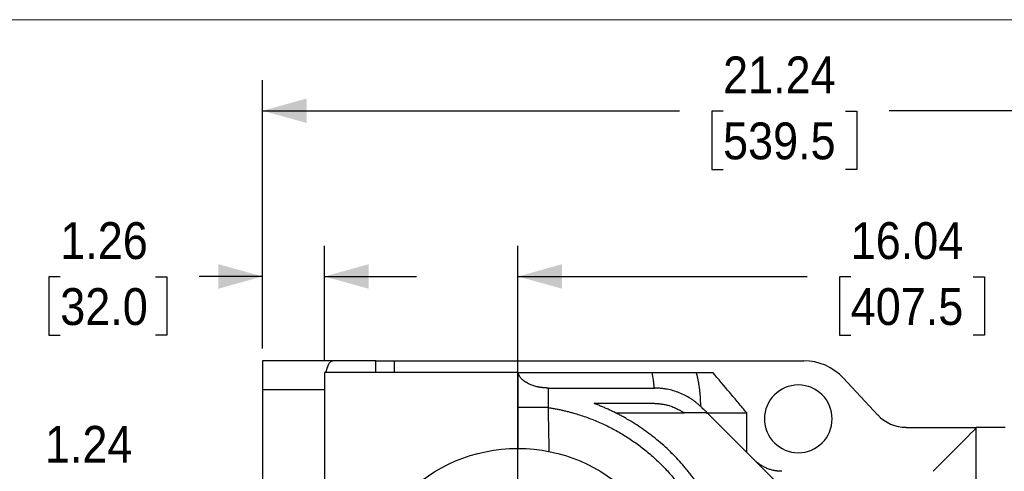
# Model space of a CAD drawing. Header units: inches. Extents: x 0 to 85.2, y 0 to 55.
# Tile 14 of 20: x 33.4 to 53.4, y 45.8 to 55. Entities that reach past the tile are written whole.
import ezdxf

# ---------------------------------------------------------------- set-up
doc = ezdxf.new("R2010")
doc.units = ezdxf.units.IN
doc.header["$LTSCALE"] = 5
doc.header["$MEASUREMENT"] = 0
doc.linetypes.add('SLD-Solid', pattern=[0])
doc.layers.add('DIMENSIONS', color=140, linetype='SLD-Solid', lineweight=25)
doc.layers.add('SLD-DEFPOINTS', color=7, linetype='Continuous')
doc.styles.add('SLDTEXTSTYLE0', font='GOTHIC.TTF', dxfattribs={"width": 0.913})
doc.dimstyles.new('SLDDIMSTYLE0', dxfattribs={"dimtxt": 0.75, "dimasz": 0.9, "dimexe": 0, "dimexo": 0.0625, "dimgap": 0.1875, "dimtad": 0, "dimtih": 1, "dimtoh": 1, "dimrnd": 1e-09, "dimzin": 12, "dimdsep": 46, "dimtxsty": 'SLDTEXTSTYLE0', "dimsah": 1, "dimcen": 0.09, "dimadec": 0, "dimazin": 3, "dimtfac": 1, "dimtofl": 0, "dimtmove": 0, "dimatfit": 3, "dimfxl": 0, "dimfrac": 2, "dimtolj": 1, "dimtzin": 12, "dimarcsym": 0})
doc.dimstyles.new('SLDDIMSTYLE3', dxfattribs={"dimtxt": 0.75, "dimasz": 0.9, "dimexe": 0, "dimexo": 0.0625, "dimgap": 0.1875, "dimtad": 0, "dimtih": 1, "dimtoh": 1, "dimrnd": 1e-09, "dimzin": 12, "dimdsep": 46, "dimtxsty": 'SLDTEXTSTYLE0', "dimsah": 1, "dimcen": 0.09, "dimadec": 0, "dimazin": 3, "dimtfac": 1, "dimtmove": 0, "dimatfit": 0, "dimfxl": 0, "dimfrac": 2, "dimtolj": 1, "dimtzin": 12, "dimarcsym": 0})

# ---------------------------------------------------------------- blocks, each defined once
blk = doc.blocks.new('Block2')
at = {"color": 7, "linetype": 'SLD-Solid', "lineweight": 18}
blk.add_line((85, 55), (0, 55), dxfattribs=at)
blk = doc.blocks.new('_D_9')
at = {"layer": 'DIMENSIONS'}
for p, q in [((33.912, 45.622), (33.683, 45.622)), ((33.683, 45.622), (33.683, 44.431)), ((35.851, 45.622), (36.08, 45.622)), ((36.08, 45.622), (36.08, 44.431)), ((37.041, 45.628), (38.291, 45.628)), ((38.291, 45.628), (38.291, 43.018)), ((33.683, 44.431), (33.912, 44.431)), ((36.08, 44.431), (35.851, 44.431)), ((43.291, 43.018), (37.666, 43.018)), ((55.746, 41.782), (37.666, 41.782)), ((38.291, 41.782), (38.291, 39.907))]:
    blk.add_line(p, q, dxfattribs=at)
for points in [[(38.291, 43.018), (38.541, 43.918), (38.041, 43.918)], [(38.291, 41.782), (38.041, 40.882), (38.541, 40.882)]]:
    blk.add_solid(points, dxfattribs=at)
at = {"layer": 'DIMENSIONS', "char_height": 0.75, "attachment_point": 1, "style": 'SLDTEXTSTYLE0'}
for s, insert in [('1.24', (33.912, 46.732)), ('31.4', (33.912, 45.389))]:
    blk.add_mtext(s, dxfattribs=dict(at, insert=insert))
blk = doc.blocks.new('_D_13')
at = {"layer": 'DIMENSIONS'}
for p, q in [((38.344, 48.308), (38.344, 50.399)), ((39.604, 48.071), (39.604, 50.399)), ((34.225, 49.769), (33.996, 49.769)), ((33.996, 49.769), (33.996, 48.578)), ((36.164, 49.769), (36.393, 49.769)), ((36.393, 49.769), (36.393, 48.578)), ((38.344, 49.774), (37.05, 49.774)), ((39.604, 49.774), (41.479, 49.774)), ((33.996, 48.578), (34.225, 48.578)), ((36.393, 48.578), (36.164, 48.578))]:
    blk.add_line(p, q, dxfattribs=at)
for points in [[(38.344, 49.774), (37.444, 50.024), (37.444, 49.524)], [(39.604, 49.774), (40.504, 49.524), (40.504, 50.024)]]:
    blk.add_solid(points, dxfattribs=at)
at = {"layer": 'DIMENSIONS', "char_height": 0.75, "attachment_point": 1, "style": 'SLDTEXTSTYLE0'}
for s, insert in [('1.26', (34.225, 50.879)), ('32.0', (34.225, 49.536))]:
    blk.add_mtext(s, dxfattribs=dict(at, insert=insert))
blk = doc.blocks.new('_D_14')
at = {"layer": 'DIMENSIONS'}
for p, q in [((43.541, 43.268), (43.541, 50.399)), ((59.584, 47.032), (59.584, 50.399)), ((43.541, 49.774), (49.429, 49.774)), ((50.316, 49.769), (50.087, 49.769)), ((50.087, 49.769), (50.087, 48.578)), ((52.809, 49.769), (53.038, 49.769)), ((53.038, 49.769), (53.038, 48.578)), ((59.584, 49.774), (53.695, 49.774)), ((50.087, 48.578), (50.316, 48.578)), ((53.038, 48.578), (52.809, 48.578))]:
    blk.add_line(p, q, dxfattribs=at)
for points in [[(43.541, 49.774), (44.441, 49.524), (44.441, 50.024)], [(59.584, 49.774), (58.684, 50.024), (58.684, 49.524)]]:
    blk.add_solid(points, dxfattribs=at)
at = {"layer": 'DIMENSIONS', "char_height": 0.75, "attachment_point": 1, "style": 'SLDTEXTSTYLE0'}
for s, insert in [('16.04', (50.316, 50.879)), ('407.5', (50.316, 49.536))]:
    blk.add_mtext(s, dxfattribs=dict(at, insert=insert))
blk = doc.blocks.new('_D_15')
at = {"layer": 'DIMENSIONS'}
for p, q in [((38.344, 48.308), (38.344, 53.772)), ((59.584, 47.032), (59.584, 53.772)), ((38.344, 53.147), (46.831, 53.147)), ((47.717, 53.141), (47.489, 53.141)), ((47.489, 53.141), (47.489, 51.95)), ((50.211, 53.141), (50.439, 53.141)), ((50.439, 53.141), (50.439, 51.95)), ((59.584, 53.147), (51.097, 53.147)), ((47.489, 51.95), (47.717, 51.95)), ((50.439, 51.95), (50.211, 51.95))]:
    blk.add_line(p, q, dxfattribs=at)
for points in [[(38.344, 53.147), (39.244, 52.897), (39.244, 53.397)], [(59.584, 53.147), (58.684, 53.397), (58.684, 52.897)]]:
    blk.add_solid(points, dxfattribs=at)
at = {"layer": 'DIMENSIONS', "char_height": 0.75, "attachment_point": 1, "style": 'SLDTEXTSTYLE0'}
for s, insert in [('21.24', (47.717, 54.251)), ('539.5', (47.717, 52.908))]:
    blk.add_mtext(s, dxfattribs=dict(at, insert=insert))

msp = doc.modelspace()

# ---------------------------------------------------------------- linework, layer by layer
for p, q in [((39.767, 48.058), (38.344, 48.058)), ((38.344, 48.058), (38.344, 47.467)), ((40.646, 48.058), (39.767, 48.058)), ((40.646, 47.821), (40.646, 48.058)), ((40.646, 48.058), (41.026, 48.058)), ((41.026, 47.821), (41.026, 48.058)), ((41.026, 48.058), (49.36, 48.058)), ((39.636, 47.821), (39.604, 47.821)), ((39.604, 47.821), (39.604, 47.467)), ((40.083, 47.821), (39.636, 47.821)), ((43.544, 47.821), (40.083, 47.821)), ((43.544, 47.821), (43.547, 47.821)), ((43.544, 47.109), (43.544, 47.821)), ((50.167, 47.706), (50.866, 46.954)), ((44.164, 47.105), (44.164, 47.503)), ((38.344, 47.467), (38.344, 44.908)), ((39.604, 47.467), (38.344, 47.467)), ((39.604, 47.467), (39.604, 44.908)), ((46.921, 46.991), (45.542, 46.991)), ((47.396, 46.991), (47.377, 46.991)), ((47.396, 47), (47.396, 46.997)), ((47.396, 46.997), (47.396, 46.991)), ((48.79, 45.603), (47.396, 46.997)), ((48.198, 46.195), (48.198, 47)), ((51.443, 46.703), (52.871, 46.703)), ((53.462, 46.703), (52.871, 46.703)), ((52.871, 46.703), (52.872, 46.691)), ((52.871, 45.322), (52.871, 46.691)), ((52.872, 46.691), (52.871, 46.691))]:
    msp.add_line(p, q)
msp.add_circle((43.541, 43.018), 3.256)
for centre, radius, start, end in [((49.36, 46.955), 1.102, 42.9312, 90), ((49.249, 46.876), 0.689, 0, 180), ((51.443, 47.491), 0.787, 222.9312, 270), ((49.249, 46.876), 0.689, 180, 0)]:
    msp.add_arc(centre, radius, start, end)
for points, knots in [([(39.636, 47.821), (39.637, 47.825), (39.639, 47.833), (39.641, 47.844), (39.644, 47.856), (39.647, 47.867), (39.65, 47.878), (39.653, 47.888), (39.656, 47.899), (39.659, 47.909), (39.666, 47.931), (39.677, 47.961), (39.694, 47.996), (39.711, 48.023), (39.725, 48.039), (39.736, 48.047), (39.742, 48.051), (39.75, 48.054), (39.758, 48.057), (39.764, 48.057), (39.767, 48.058)], [0, 0, 0, 0, 0.026166, 0.052569, 0.07921, 0.106091, 0.133211, 0.160572, 0.188174, 0.216017, 0.244103, 0.366495, 0.49688, 0.617058, 0.751352, 0.787843, 0.830954, 0.880684, 0.937033, 1, 1, 1, 1]), ([(44.164, 47.503), (44.159, 47.503), (44.15, 47.503), (44.135, 47.503), (44.12, 47.504), (44.105, 47.505), (44.09, 47.506), (44.075, 47.507), (44.06, 47.508), (44.046, 47.51), (44.031, 47.512), (44.016, 47.513), (44.001, 47.516), (43.987, 47.518), (43.972, 47.521), (43.958, 47.523), (43.943, 47.527), (43.916, 47.533), (43.877, 47.543), (43.827, 47.56), (43.778, 47.579), (43.734, 47.601), (43.694, 47.625), (43.66, 47.65), (43.629, 47.676), (43.604, 47.703), (43.582, 47.732), (43.569, 47.756), (43.56, 47.775), (43.555, 47.789), (43.55, 47.805), (43.548, 47.816), (43.547, 47.821)], [0, 0, 0, 0, 0.015324, 0.030674, 0.046055, 0.061469, 0.076919, 0.092407, 0.107938, 0.123514, 0.139137, 0.154811, 0.170538, 0.186321, 0.202164, 0.218068, 0.234036, 0.250072, 0.309503, 0.370875, 0.434298, 0.499872, 0.561018, 0.625108, 0.685549, 0.74974, 0.809634, 0.874968, 0.901958, 0.931793, 0.964474, 1, 1, 1, 1]), ([(43.547, 47.821), (43.572, 47.821), (43.623, 47.821), (43.699, 47.821), (43.776, 47.821), (43.852, 47.821), (43.928, 47.821), (44.004, 47.821), (44.08, 47.821), (44.156, 47.821), (44.232, 47.821), (44.308, 47.821), (44.384, 47.821), (44.486, 47.821), (44.612, 47.821), (44.764, 47.821), (44.916, 47.821), (45.068, 47.821), (45.219, 47.821), (45.37, 47.821), (45.521, 47.821), (45.672, 47.821), (45.823, 47.821), (45.973, 47.821), (46.123, 47.821), (46.223, 47.821), (46.273, 47.821)], [0, 0, 0, 0, 0.027812, 0.055611, 0.083399, 0.111176, 0.138943, 0.166702, 0.194451, 0.222193, 0.249928, 0.277657, 0.305381, 0.3331, 0.3887, 0.444275, 0.499831, 0.555374, 0.610911, 0.666447, 0.721988, 0.777542, 0.833114, 0.88871, 0.944337, 1, 1, 1, 1]), ([(46.32, 47.503), (46.317, 47.53), (46.314, 47.556), (46.308, 47.609), (46.305, 47.635), (46.293, 47.715), (46.284, 47.768), (46.273, 47.821)], [0, 0, 0, 0, 0.25, 0.25, 0.5, 0.5, 1, 1, 1, 1]), ([(46.273, 47.821), (46.332, 47.821), (46.388, 47.821), (46.468, 47.821), (46.495, 47.821), (46.546, 47.821), (46.572, 47.821), (46.644, 47.821), (46.69, 47.821), (46.753, 47.821), (46.774, 47.821), (46.813, 47.821), (46.832, 47.821), (46.887, 47.821), (46.921, 47.821), (46.983, 47.821), (47.012, 47.821), (47.064, 47.821), (47.088, 47.821), (47.132, 47.821), (47.151, 47.821), (47.169, 47.821)], [0, 0, 0, 0, 0.125, 0.125, 0.1875, 0.1875, 0.25, 0.25, 0.375, 0.375, 0.4375, 0.4375, 0.5, 0.5, 0.625, 0.625, 0.75, 0.75, 0.875, 0.875, 1, 1, 1, 1]), ([(47.169, 47.821), (47.172, 47.811), (47.177, 47.79), (47.185, 47.759), (47.192, 47.728), (47.199, 47.696), (47.206, 47.665), (47.212, 47.633), (47.218, 47.601), (47.226, 47.549), (47.236, 47.479), (47.244, 47.409), (47.248, 47.359), (47.25, 47.334), (47.251, 47.314), (47.252, 47.299), (47.253, 47.279), (47.254, 47.26), (47.254, 47.248), (47.254, 47.245)], [0, 0, 0, 0, 0.054105, 0.108398, 0.162881, 0.217554, 0.272419, 0.327476, 0.382726, 0.438171, 0.597637, 0.750276, 0.800666, 0.859283, 0.880727, 0.902266, 0.937408, 0.984154, 1, 1, 1, 1]), ([(47.169, 47.821), (47.176, 47.821), (47.182, 47.821), (47.234, 47.821), (47.276, 47.821), (47.35, 47.821), (47.382, 47.821), (47.438, 47.821), (47.462, 47.821), (47.486, 47.821), (47.49, 47.821), (47.499, 47.821), (47.502, 47.821), (47.506, 47.821), (47.506, 47.821), (47.507, 47.821)], [0.12102162, 0.12102162, 0.12102162, 0.12102162, 0.12268336, 0.12268336, 0.13465715, 0.13465715, 0.14663095, 0.14663095, 0.15860474, 0.15860474, 0.16159819, 0.16159819, 0.16459164, 0.16459164, 0.16473188, 0.16473188, 0.16473188, 0.16473188]), ([(48.198, 47), (48.169, 47.034), (48.112, 47.103), (47.997, 47.24), (47.795, 47.479), (47.622, 47.684), (47.507, 47.821)], [0, 0, 0, 0, 0.125, 0.25, 0.5, 1, 1, 1, 1]), ([(47.262, 47.127), (47.256, 47.132), (47.244, 47.143), (47.227, 47.159), (47.209, 47.175), (47.19, 47.19), (47.172, 47.205), (47.153, 47.22), (47.135, 47.234), (47.115, 47.248), (47.096, 47.262), (47.077, 47.275), (47.027, 47.307), (46.946, 47.354), (46.828, 47.408), (46.705, 47.45), (46.607, 47.474), (46.536, 47.486), (46.493, 47.492), (46.45, 47.497), (46.407, 47.501), (46.363, 47.503), (46.334, 47.503), (46.32, 47.503)], [0, 0, 0, 0, 0.0229275, 0.0458065, 0.0686432, 0.0914437, 0.1142144, 0.1369615, 0.1596913, 0.1824101, 0.2051242, 0.22784, 0.2505638, 0.3754257, 0.500051, 0.6245662, 0.7492319, 0.7909647, 0.8326689, 0.8743846, 0.9161517, 0.9580103, 1, 1, 1, 1]), ([(43.544, 46.275), (43.544, 46.318), (43.544, 46.409), (43.544, 46.548), (43.544, 46.715), (43.544, 46.903), (43.544, 47.042), (43.544, 47.109)], [0, 0, 0, 0, 0.157758, 0.324425, 0.5, 0.758063, 1, 1, 1, 1]), ([(44.164, 47.105), (44.163, 47.105), (44.162, 47.105), (44.16, 47.105), (44.157, 47.105), (44.153, 47.105), (44.15, 47.105), (44.145, 47.105), (44.14, 47.105), (44.134, 47.105), (44.128, 47.105), (44.121, 47.105), (44.114, 47.105), (44.106, 47.105), (44.098, 47.105), (44.089, 47.105), (44.079, 47.105), (44.069, 47.105), (44.058, 47.105), (44.046, 47.105), (44.034, 47.105), (44.022, 47.105), (44.008, 47.105), (43.994, 47.105), (43.98, 47.105), (43.965, 47.105), (43.949, 47.105), (43.933, 47.105), (43.917, 47.105), (43.9, 47.105), (43.882, 47.105), (43.864, 47.105), (43.846, 47.105), (43.828, 47.106), (43.809, 47.106), (43.79, 47.106), (43.772, 47.106), (43.753, 47.106), (43.734, 47.106), (43.716, 47.106), (43.698, 47.106), (43.681, 47.106), (43.664, 47.107), (43.648, 47.107), (43.632, 47.107), (43.618, 47.107), (43.604, 47.107), (43.592, 47.108), (43.581, 47.108), (43.571, 47.108), (43.563, 47.108), (43.556, 47.108), (43.551, 47.109), (43.547, 47.109), (43.544, 47.109), (43.544, 47.109), (43.544, 47.109)], [0, 0, 0, 0, 0.001866, 0.004291, 0.007276, 0.010826, 0.014945, 0.019636, 0.024906, 0.03076, 0.037205, 0.044247, 0.051894, 0.060153, 0.069033, 0.078543, 0.088691, 0.099487, 0.110939, 0.123059, 0.135855, 0.149337, 0.163514, 0.178396, 0.19399, 0.210306, 0.227351, 0.245131, 0.263652, 0.282917, 0.30293, 0.323691, 0.345199, 0.367451, 0.390441, 0.414161, 0.4386, 0.463743, 0.489572, 0.516067, 0.543203, 0.570951, 0.59928, 0.628154, 0.657534, 0.687377, 0.717637, 0.748265, 0.77921, 0.810418, 0.841833, 0.873397, 0.905054, 0.936746, 0.968413, 1, 1, 1, 1]), ([(44.18, 46.211), (44.179, 46.248), (44.177, 46.322), (44.175, 46.433), (44.172, 46.545), (44.169, 46.707), (44.166, 46.894), (44.165, 47.043), (44.164, 47.105)], [0, 0, 0, 0, 0.123592, 0.248119, 0.373597, 0.500041, 0.791736, 1, 1, 1, 1]), ([(44.164, 47.105), (44.177, 47.103), (44.203, 47.099), (44.241, 47.092), (44.28, 47.086), (44.318, 47.078), (44.357, 47.071), (44.395, 47.063), (44.433, 47.055), (44.471, 47.046), (44.509, 47.037), (44.547, 47.028), (44.585, 47.018), (44.623, 47.008), (44.661, 46.998), (44.772, 46.966), (44.956, 46.905), (45.207, 46.805), (45.452, 46.687), (45.688, 46.554), (45.913, 46.407), (46.131, 46.244), (46.34, 46.064), (46.537, 45.871), (46.718, 45.667), (46.883, 45.455), (47.035, 45.233), (47.139, 45.056), (47.206, 44.931), (47.241, 44.862), (47.275, 44.793), (47.307, 44.723), (47.338, 44.652), (47.368, 44.581), (47.387, 44.533), (47.396, 44.51)], [0, 0, 0, 0, 0.008958, 0.017912, 0.026865, 0.035817, 0.044769, 0.053721, 0.062675, 0.071631, 0.08059, 0.089554, 0.098522, 0.107497, 0.116477, 0.125466, 0.187396, 0.249396, 0.312066, 0.374791, 0.436505, 0.498236, 0.562938, 0.627613, 0.689564, 0.751435, 0.81363, 0.875702, 0.893508, 0.911287, 0.929046, 0.94679, 0.964527, 0.982261, 1, 1, 1, 1]), ([(46.32, 47.188), (46.294, 47.188), (46.243, 47.188), (46.167, 47.188), (46.09, 47.188), (46.014, 47.188), (45.937, 47.188), (45.86, 47.188), (45.784, 47.188), (45.707, 47.188), (45.63, 47.188), (45.553, 47.188), (45.476, 47.188), (45.399, 47.188), (45.322, 47.188), (45.245, 47.188), (45.168, 47.188), (45.117, 47.188), (45.091, 47.188)], [0, 0, 0, 0, 0.062596, 0.125171, 0.187727, 0.250266, 0.31279, 0.375299, 0.437797, 0.500283, 0.562761, 0.625232, 0.687697, 0.750159, 0.812618, 0.875077, 0.937537, 1, 1, 1, 1]), ([(47.334, 45.343), (47.326, 45.355), (47.311, 45.38), (47.288, 45.417), (47.264, 45.453), (47.24, 45.49), (47.216, 45.526), (47.191, 45.561), (47.166, 45.597), (47.141, 45.632), (47.115, 45.667), (47.089, 45.702), (47.063, 45.736), (47.036, 45.771), (47.009, 45.805), (46.982, 45.838), (46.954, 45.872), (46.926, 45.905), (46.867, 45.974), (46.774, 46.076), (46.645, 46.207), (46.51, 46.333), (46.37, 46.453), (46.225, 46.568), (46.075, 46.676), (45.921, 46.778), (45.792, 46.856), (45.69, 46.914), (45.618, 46.953), (45.544, 46.991), (45.47, 47.027), (45.396, 47.062), (45.321, 47.096), (45.245, 47.128), (45.168, 47.159), (45.117, 47.178), (45.091, 47.188)], [0, 0, 0, 0, 0.014696, 0.029386, 0.044072, 0.058755, 0.073435, 0.088115, 0.102796, 0.117479, 0.132165, 0.146856, 0.161554, 0.176259, 0.190973, 0.205697, 0.220432, 0.235181, 0.249943, 0.312381, 0.374749, 0.437148, 0.499682, 0.562313, 0.624825, 0.687323, 0.749913, 0.777781, 0.805607, 0.833399, 0.861168, 0.888923, 0.916674, 0.94443, 0.972202, 1, 1, 1, 1]), ([(46.32, 47.188), (46.326, 47.188), (46.34, 47.188), (46.36, 47.187), (46.38, 47.187), (46.4, 47.185), (46.421, 47.183), (46.441, 47.181), (46.46, 47.179), (46.5, 47.173), (46.56, 47.162), (46.641, 47.14), (46.724, 47.109), (46.79, 47.079), (46.837, 47.053), (46.867, 47.035), (46.896, 47.017), (46.915, 47.004), (46.924, 46.997)], [0, 0, 0, 0, 0.031513, 0.062943, 0.094302, 0.1256, 0.156848, 0.188056, 0.219235, 0.250397, 0.375978, 0.500789, 0.643499, 0.786106, 0.839329, 0.892683, 0.946221, 1, 1, 1, 1]), ([(47.254, 47.245), (47.254, 47.244), (47.254, 47.241), (47.254, 47.235), (47.254, 47.225), (47.255, 47.21), (47.255, 47.192), (47.256, 47.18), (47.256, 47.174)], [0, 0, 0, 0, 0.064167, 0.128896, 0.256379, 0.507536, 0.755068, 1, 1, 1, 1]), ([(47.256, 47.174), (47.256, 47.172), (47.257, 47.168), (47.258, 47.16), (47.26, 47.147), (47.261, 47.135), (47.262, 47.127)], [0, 0, 0, 0, 0.12458, 0.249131, 0.498771, 1, 1, 1, 1]), ([(47.396, 47), (47.372, 47.023), (47.327, 47.065), (47.283, 47.107), (47.262, 47.127)], [0, 0, 0, 0, 0.534813, 1, 1, 1, 1]), ([(47.374, 46.997), (47.349, 46.997), (47.299, 46.997), (47.224, 46.997), (47.15, 46.997), (47.074, 46.997), (46.999, 46.997), (46.949, 46.997), (46.924, 46.997)], [0, 0, 0, 0, 0.166938, 0.333761, 0.500475, 0.667083, 0.83359, 1, 1, 1, 1]), ([(47.396, 47), (47.409, 47), (47.423, 47), (47.444, 47), (47.45, 47), (47.463, 47), (47.47, 47), (47.49, 47), (47.503, 47), (47.528, 47), (47.541, 47), (47.603, 47), (47.651, 47), (47.74, 47), (47.782, 47), (47.86, 47), (47.897, 47), (47.964, 47), (47.995, 47), (48.051, 47), (48.076, 47), (48.121, 47), (48.14, 47), (48.165, 47), (48.173, 47), (48.183, 47), (48.186, 47), (48.191, 47), (48.193, 47), (48.195, 47), (48.195, 47), (48.197, 47), (48.198, 47), (48.198, 47)], [0, 0, 0, 0, 0.03125, 0.03125, 0.046875, 0.046875, 0.0625, 0.0625, 0.09375, 0.09375, 0.125, 0.125, 0.25, 0.25, 0.375, 0.375, 0.5, 0.5, 0.625, 0.625, 0.75, 0.75, 0.875, 0.875, 0.9375, 0.9375, 0.96875, 0.96875, 0.984375, 0.984375, 0.992188, 0.992188, 1, 1, 1, 1]), ([(51.992, 45.808), (52.131, 45.948), (52.424, 46.242), (52.718, 46.536), (52.871, 46.691)], [0, 0, 0, 0, 0.475445, 1, 1, 1, 1]), ([(48.912, 45.808), (48.906, 45.808), (48.895, 45.808), (48.877, 45.809), (48.86, 45.81), (48.843, 45.811), (48.826, 45.813), (48.809, 45.815), (48.792, 45.817), (48.775, 45.82), (48.738, 45.827), (48.682, 45.841), (48.61, 45.867), (48.54, 45.9), (48.487, 45.932), (48.449, 45.959), (48.424, 45.977), (48.4, 45.997), (48.377, 46.018), (48.362, 46.032), (48.354, 46.039)], [0, 0, 0, 0, 0.027888, 0.055731, 0.083542, 0.111334, 0.13912, 0.166915, 0.194731, 0.222582, 0.250481, 0.375227, 0.500014, 0.624703, 0.74943, 0.799616, 0.849688, 0.899724, 0.949802, 1, 1, 1, 1])]:
    msp.add_open_spline(points, degree=3, knots=knots)
for points in [[(44.164, 47.503), (44.889, 47.503), (45.608, 47.503), (46.32, 47.503)], [(47.374, 46.997), (47.382, 46.995), (47.389, 46.993), (47.396, 46.991)]]:
    msp.add_open_spline(points, degree=3)

# ---------------------------------------------------------------- block references
at = {"layer": 'SLD-DEFPOINTS'}
msp.add_blockref('Block2', (0, 0), dxfattribs=at)

# ---------------------------------------------------------------- dimensions: what is measured, and where the dimension line sits
at = {"layer": 'DIMENSIONS'}
for base, p1, p2, dimstyle, picture, middle in [((38.344, 53.147), (59.584, 46.782), (38.344, 48.058), 'SLDDIMSTYLE0', '_D_15', (48.964, 53.147)), ((39.604, 49.774), (38.344, 48.058), (39.604, 47.821), 'SLDDIMSTYLE3', '_D_13', (35.194, 49.774)), ((59.584, 49.774), (43.541, 43.018), (59.584, 46.782), 'SLDDIMSTYLE0', '_D_14', (51.562, 49.774))]:
    dim = msp.add_linear_dim(base=base, p1=p1, p2=p2, dimstyle=dimstyle, dxfattribs=at)
    dim.commit()
    dim.dimension.update_dxf_attribs({"geometry": picture, "text_midpoint": middle, "dimtype": 160})
dim = msp.add_linear_dim(base=(38.291, 43.018), p1=(55.996, 41.782), p2=(43.541, 43.018), angle=90, dimstyle='SLDDIMSTYLE3', dxfattribs=at)
dim.commit()
dim.dimension.update_dxf_attribs({"geometry": '_D_9', "text_midpoint": (38.291, 45.628), "dimtype": 160})

doc.saveas('drawing.dxf')
